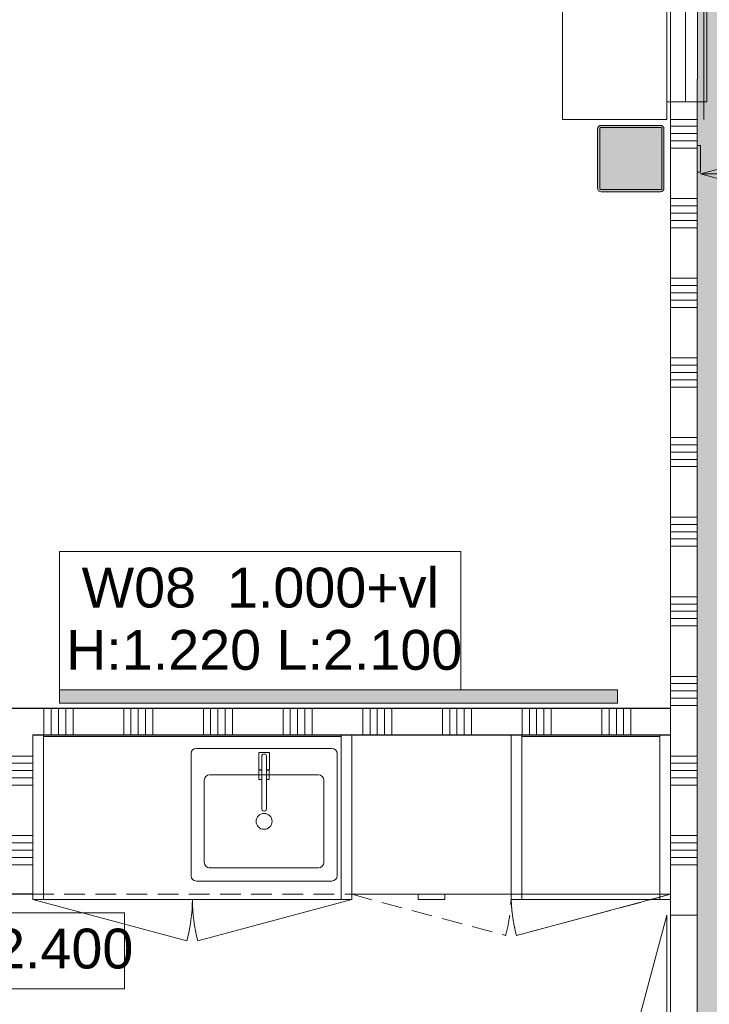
# Model space of a CAD drawing. Header units: millimetres. Extents: x -409 to 257590, y -7786 to 67330.
# Tile 97 of 210: x 6400 to 8996, y 37874 to 41584. Entities that reach past the tile are written whole.
import ezdxf

# ---------------------------------------------------------------- set-up
doc = ezdxf.new("R2010")
doc.units = ezdxf.units.MM
doc.header["$MEASUREMENT"] = 0
doc.linetypes.add('B0103', pattern=[8750, 2500, -1250, 2500, -1250, 0, -1250])
doc.linetypes.add('B0702', pattern=[117.37, 78.119999, -39.250001])
for name, color, linetype in [('42 Binnenwandafw', 7, 'Continuous'), ('42 Binnenwandafw Doorsnede-arcering', 7, 'Continuous'), ('72 VI kastenwanden', 7, 'Continuous'), ('Info Wandafwerking aanduiding', 7, 'Continuous'), ('Info Wandafwerking aanduiding Doorsnede-arcering', 7, 'Continuous'), ('New_22 NC Binnenwanden', 7, 'Continuous'), ('New_22 NC Binnenwanden Deuren', 7, 'Continuous'), ('New_22 NC Binnenwanden Doorsnede-arcering', 7, 'Continuous'), ('New_22 NC Binnenwanden Ramen', 7, 'Continuous'), ('New_72 VI kastenwanden', 7, 'Continuous'), ('New_Z Ruimtefuncties Zone omranding', 7, 'Continuous'), ('S-COLS-____-OTLN.RVT S', 7, 'Continuous'), ('S-COLS-____-OTLN.RVT S 2D arcering', 7, 'Continuous')]:
    doc.layers.add(name, color=color, linetype=linetype)
doc.styles.add('GENERATED_STYLE_1', font='txt')

# ---------------------------------------------------------------- blocks, each defined once
blk = doc.blocks.new('*X157')
at = {"layer": 'New_22 NC Binnenwanden Doorsnede-arcering', "color": 254, "linetype": 'Continuous', "lineweight": 0, "true_color": 0xe9ebeb}
for p, q in [((8850, 41182.3), (8916, 41182.3)), ((8916, 41182.3), (8950, 41182.3)), ((8850, 41154.9), (8916, 41154.9)), ((8916, 41154.9), (8950, 41154.9)), ((8850, 41127.4), (8916, 41127.4)), ((8916, 41127.4), (8950, 41127.4)), ((8850, 41100), (8916, 41100)), ((8916, 41100), (8950, 41100)), ((8850, 40909.7), (8916, 40909.7)), ((8916, 40909.7), (8950, 40909.7)), ((8850, 40882.3), (8916, 40882.3)), ((8850, 40854.9), (8916, 40854.9)), ((8916, 40882.3), (8950, 40882.3)), ((8916, 40854.9), (8950, 40854.9)), ((8850, 40827.4), (8916, 40827.4)), ((8916, 40827.4), (8950, 40827.4)), ((8850, 40800), (8916, 40800)), ((8916, 40800), (8950, 40800)), ((8850, 40609.7), (8916, 40609.7)), ((8916, 40609.7), (8950, 40609.7)), ((8850, 40582.3), (8916, 40582.3)), ((8850, 40554.9), (8916, 40554.9)), ((8916, 40582.3), (8950, 40582.3)), ((8916, 40554.9), (8950, 40554.9)), ((8850, 40527.4), (8916, 40527.4)), ((8916, 40527.4), (8950, 40527.4)), ((8850, 40500), (8916, 40500)), ((8916, 40500), (8950, 40500)), ((8850, 40309.7), (8916, 40309.7)), ((8916, 40309.7), (8950, 40309.7)), ((8850, 40282.3), (8916, 40282.3)), ((8850, 40254.9), (8916, 40254.9)), ((8916, 40282.3), (8950, 40282.3)), ((8916, 40254.9), (8950, 40254.9)), ((8850, 40227.4), (8916, 40227.4)), ((8916, 40227.4), (8950, 40227.4)), ((8850, 40200), (8916, 40200)), ((8916, 40200), (8950, 40200)), ((8850, 40009.7), (8916, 40009.7)), ((8916, 40009.7), (8950, 40009.7)), ((8850, 39982.3), (8916, 39982.3)), ((8916, 39982.3), (8950, 39982.3)), ((8850, 39954.9), (8916, 39954.9)), ((8850, 39927.4), (8916, 39927.4)), ((8916, 39954.9), (8950, 39954.9)), ((8916, 39927.4), (8950, 39927.4)), ((8850, 39900), (8916, 39900)), ((8916, 39900), (8950, 39900)), ((8850, 39709.7), (8916, 39709.7)), ((8916, 39709.7), (8950, 39709.7)), ((8850, 39682.3), (8916, 39682.3)), ((8916, 39682.3), (8950, 39682.3)), ((8850, 39654.9), (8916, 39654.9)), ((8850, 39627.4), (8916, 39627.4)), ((8916, 39654.9), (8950, 39654.9)), ((8916, 39627.4), (8950, 39627.4)), ((8850, 39600), (8916, 39600)), ((8916, 39600), (8950, 39600)), ((8850, 39409.7), (8916, 39409.7)), ((8916, 39409.7), (8950, 39409.7)), ((8850, 39382.3), (8916, 39382.3)), ((8916, 39382.3), (8950, 39382.3)), ((8850, 39354.9), (8916, 39354.9)), ((8850, 39327.4), (8916, 39327.4)), ((8916, 39354.9), (8950, 39354.9)), ((8916, 39327.4), (8950, 39327.4)), ((8850, 39300), (8916, 39300)), ((8916, 39300), (8950, 39300)), ((8850, 39109.7), (8916, 39109.7)), ((8916, 39109.7), (8950, 39109.7)), ((8850, 39082.3), (8916, 39082.3)), ((8916, 39082.3), (8950, 39082.3)), ((8850, 39054.9), (8916, 39054.9)), ((8916, 39054.9), (8950, 39054.9)), ((8850, 39027.4), (8916, 39027.4)), ((8850, 39000), (8916, 39000)), ((8916, 39027.4), (8950, 39027.4)), ((8916, 39000), (8950, 39000)), ((8850, 38809.7), (8916, 38809.7)), ((8916, 38809.7), (8950, 38809.7)), ((8850, 38782.3), (8916, 38782.3)), ((8916, 38782.3), (8950, 38782.3)), ((8850, 38754.9), (8916, 38754.9)), ((8916, 38754.9), (8950, 38754.9)), ((8850, 38727.4), (8916, 38727.4)), ((8850, 38700), (8916, 38700)), ((8916, 38727.4), (8950, 38727.4)), ((8916, 38700), (8950, 38700)), ((8850, 38509.7), (8916, 38509.7)), ((8916, 38509.7), (8950, 38509.7)), ((8850, 38482.3), (8916, 38482.3)), ((8916, 38482.3), (8950, 38482.3)), ((8850, 38454.9), (8916, 38454.9)), ((8916, 38454.9), (8950, 38454.9)), ((8850, 38427.4), (8916, 38427.4)), ((8850, 38400), (8916, 38400)), ((8916, 38427.4), (8950, 38427.4)), ((8916, 38400), (8950, 38400)), ((8850, 38209.7), (8916, 38209.7)), ((8916, 38209.7), (8950, 38209.7))]:
    blk.add_line(p, q, dxfattribs=at)
blk = doc.blocks.new('#Pui inbouwgarderobe 01')
at = {"layer": 'New_22 NC Binnenwanden Ramen', "color": 9, "linetype": 'Continuous', "lineweight": 0}
for p, q in [((-1600, 0), (-1600, -392)), ((-1533, 0), (-1600, 0)), ((1533, 0), (-1533, 0)), ((1600, 0), (1533, 0)), ((1600, -392), (1600, 0)), ((-1600, -392), (-1533, -392)), ((-1533, -392), (-1533, -513)), ((-1533, -392), (1533, -392)), ((1533, -513), (1533, -392)), ((1533, -392), (1600, -392)), ((-1533, -513), (-1533, -543)), ((1533, -543), (1533, -513)), ((1533, -531), (-1533, -531)), ((-1533, -543), (-1515, -543)), ((-1515, -543), (1515, -543)), ((1515, -543), (1533, -543))]:
    blk.add_line(p, q, dxfattribs=at)
at = {"layer": 'New_22 NC Binnenwanden Ramen', "color": 1, "linetype": 'Continuous', "lineweight": 0}
for p, q in [((1533, -462), (-1533, -462)), ((-1533, -513), (-1533, -543)), ((-1533, -543), (-1533, -513)), ((-1533, -513), (-1533, -543)), ((-1533, -543), (-1533, -513)), ((-1533, -513), (-1533, -543)), ((-1533, -543), (-1533, -513)), ((1533, -543), (1533, -513)), ((1533, -513), (1533, -543)), ((1533, -543), (1533, -513)), ((-1533, -543), (-1515, -543)), ((-1515, -543), (-1533, -543)), ((1515, -543), (1533, -543)), ((1533, -543), (1515, -543))]:
    blk.add_line(p, q, dxfattribs=at)
blk = doc.blocks.new('Rnx verticaal 22')
at = {"layer": 'New_22 NC Binnenwanden Ramen', "color": 1, "linetype": 'Continuous', "lineweight": 0}
for p, q in [((-1600, 0), (-1533, 0)), ((-1533, 0), (-1533, -139)), ((-1533, 0), (1533, 0)), ((1533, -139), (1533, 0)), ((1533, 0), (1600, 0)), ((-1533, -139), (-1600, -139)), ((1533, -139), (-1533, -139)), ((1600, -139), (1533, -139))]:
    blk.add_line(p, q, dxfattribs=at)
at = {"layer": 'New_22 NC Binnenwanden Ramen', "color": 7, "linetype": 'Continuous', "lineweight": 0}
for p, q in [((-1600, -25), (-1600, -125)), ((-1600, -25), (-1600, -125)), ((1600, -25), (1600, -125)), ((1600, -25), (1600, -125))]:
    blk.add_line(p, q, dxfattribs=at)
blk = doc.blocks.new('D1 22_7')
at = {"layer": 'New_22 NC Binnenwanden Deuren', "color": 1, "linetype": 'Continuous', "lineweight": 0}
for q in [(-481.8, 267.6), (-517, 0)]:
    blk.add_line((517, 0), q, dxfattribs=at)
at = {"layer": 'New_22 NC Binnenwanden Deuren', "color": 7, "linetype": 'Continuous', "lineweight": 0}
for p, q in [((-517, -114), (-517, -14)), ((-517, -114), (-517, -14)), ((517, -114), (517, -14)), ((517, -114), (517, -14))]:
    blk.add_line(p, q, dxfattribs=at)
at = {"layer": 'New_22 NC Binnenwanden Deuren', "color": 1, "linetype": 'Continuous', "lineweight": 0}
blk.add_arc((517, 0), 1034, 165, 180, dxfattribs=at)
blk = doc.blocks.new('Wall_25_2', base_point=(8950, 50550))
at = {"layer": 'New_22 NC Binnenwanden', "color": 8, "linetype": 'Continuous', "lineweight": 0, "true_color": 0x778488}
blk.add_line((8950, 38209.4), (8850, 38209.4), dxfattribs=at)
at = {"layer": 'New_22 NC Binnenwanden', "color": 8, "linetype": 'Continuous', "lineweight": 0, "true_color": 0x778488, "flags": 128}
for points in [[(8850, 41207.8), (8850, 38209.4)], [(8950, 41110), (8950, 41207.8)], [(8950, 38209.4), (8950, 41010)]]:
    blk.add_lwpolyline(points, dxfattribs=at)
at = {"layer": 'New_22 NC Binnenwanden', "color": 8, "lineweight": 0, "true_color": 0x778488}
blk.add_blockref('*X157', (0, 0), dxfattribs=at)
at = {"layer": 'New_22 NC Binnenwanden Deuren', "color": 1, "linetype": 'Continuous', "lineweight": 0, "zscale": 1000, "rotation": 90}
blk.add_blockref('D1 22_7', (8836, 37692.4), dxfattribs=at)
at = {"layer": 'New_22 NC Binnenwanden Ramen', "color": 1, "linetype": 'Continuous', "lineweight": 0, "xscale": -1.00000000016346, "zscale": 1000, "rotation": 90}
blk.add_blockref('#Pui inbouwgarderobe 01', (8444, 42807.8), dxfattribs=at)
at = {"layer": 'New_22 NC Binnenwanden Ramen', "color": 1, "linetype": 'Continuous', "lineweight": 0, "zscale": 1000, "rotation": 270}
blk.add_blockref('Rnx verticaal 22', (8975, 42807.8), dxfattribs=at)
blk = doc.blocks.new('*X250')
at = {"layer": 'New_22 NC Binnenwanden Doorsnede-arcering', "color": 254, "linetype": 'Continuous', "lineweight": 0, "true_color": 0xe9ebeb}
for p, q in [((10854.9, 41110), (10854.9, 41013.4)), ((10882.3, 41110), (10882.3, 41013.4)), ((10909.7, 41110), (10909.7, 41013.4)), ((10854.9, 41013.4), (10854.9, 41010)), ((10882.3, 41013.4), (10882.3, 41010)), ((10909.7, 41013.4), (10909.7, 41010))]:
    blk.add_line(p, q, dxfattribs=at)
blk = doc.blocks.new('D2 22_4')
at = {"layer": 'New_22 NC Binnenwanden Deuren', "color": 1, "linetype": 'Continuous', "lineweight": 0}
for p, q in [((-945, 0), (-32.2, 244.6)), ((945, 0), (32.2, 244.6)), ((-945, 0), (0, 0)), ((945, 0), (0, 0))]:
    blk.add_line(p, q, dxfattribs=at)
at = {"layer": 'New_22 NC Binnenwanden Deuren', "color": 1, "linetype": 'B0103', "lineweight": 0}
for p, q in [((-945, 0), (-32.2, -244.6)), ((-945, 0), (0, 0)), ((945, 0), (0, 0)), ((945, 0), (32.2, -244.6))]:
    blk.add_line(p, q, dxfattribs=at)
at = {"layer": 'New_22 NC Binnenwanden Deuren', "color": 7, "linetype": 'Continuous', "lineweight": 0}
for p, q in [((-945, -7), (-945, -107)), ((-945, -7), (-945, -107)), ((945, -7), (945, -107)), ((945, -7), (945, -107))]:
    blk.add_line(p, q, dxfattribs=at)
at = {"layer": 'New_22 NC Binnenwanden Deuren', "color": 1, "linetype": 'Continuous', "lineweight": 0}
for centre, start, end in [((-945, 0), 0, 15), ((945, 0), 165, 180), ((-945, 0), 345, 0), ((945, 0), 180, 195)]:
    blk.add_arc(centre, 945, start, end, dxfattribs=at)
blk = doc.blocks.new('Wall_37_2', base_point=(11010, 41060))
at = {"layer": 'New_22 NC Binnenwanden', "color": 8, "linetype": 'Continuous', "lineweight": 0, "true_color": 0x778488}
for p, q in [((8962.5, 41010), (8962.5, 41110)), ((10852.5, 41010), (10852.5, 41110))]:
    blk.add_line(p, q, dxfattribs=at)
at = {"layer": 'New_22 NC Binnenwanden', "color": 8, "linetype": 'Continuous', "lineweight": 0, "true_color": 0x778488, "flags": 128}
for points in [[(8962.5, 41110), (8950, 41110)], [(10910, 41110), (10852.5, 41110)], [(10910, 41010), (10910, 41110)], [(8950, 41010), (8962.5, 41010)], [(10852.5, 41010), (10910, 41010)]]:
    blk.add_lwpolyline(points, dxfattribs=at)
at = {"layer": 'New_22 NC Binnenwanden', "color": 8, "lineweight": 0, "true_color": 0x778488}
blk.add_blockref('*X250', (0, 0), dxfattribs=at)
at = {"layer": 'New_22 NC Binnenwanden Deuren', "color": 1, "linetype": 'Continuous', "lineweight": 0, "xscale": -1, "zscale": 1000, "rotation": 180}
blk.add_blockref('D2 22_4', (9907.5, 41003), dxfattribs=at)
blk = doc.blocks.new('*X700')
at = {"layer": 'New_22 NC Binnenwanden Doorsnede-arcering', "color": 254, "linetype": 'Continuous', "lineweight": 0, "true_color": 0xe9ebeb}
for p, q in [((6350, 38809.7), (6419.4, 38809.7)), ((6419.4, 38809.7), (6450, 38809.7)), ((6350, 38782.3), (6419.4, 38782.3)), ((6419.4, 38782.3), (6450, 38782.3)), ((6350, 38754.9), (6419.4, 38754.9)), ((6419.4, 38754.9), (6450, 38754.9)), ((6350, 38727.4), (6419.4, 38727.4)), ((6350, 38700), (6419.4, 38700)), ((6419.4, 38727.4), (6450, 38727.4)), ((6419.4, 38700), (6450, 38700)), ((6350, 38509.7), (6419.4, 38509.7)), ((6419.4, 38509.7), (6450, 38509.7)), ((6350, 38482.3), (6419.4, 38482.3)), ((6419.4, 38482.3), (6450, 38482.3)), ((6350, 38454.9), (6419.4, 38454.9)), ((6419.4, 38454.9), (6450, 38454.9)), ((6350, 38427.4), (6419.4, 38427.4)), ((6350, 38400), (6419.4, 38400)), ((6419.4, 38427.4), (6450, 38427.4)), ((6419.4, 38400), (6450, 38400))]:
    blk.add_line(p, q, dxfattribs=at)
blk = doc.blocks.new('Wall_150_2', base_point=(6350, 38390))
at = {"layer": 'New_22 NC Binnenwanden', "color": 8, "linetype": 'Continuous', "lineweight": 0, "true_color": 0x778488, "flags": 128}
for points in [[(6350, 38990), (6350, 38390)], [(6350, 38990), (6450, 38990)], [(6450, 38290), (6450, 38890)], [(6450, 38290), (6350, 38290)]]:
    blk.add_lwpolyline(points, dxfattribs=at)
at = {"layer": 'New_22 NC Binnenwanden', "color": 8, "lineweight": 0, "true_color": 0x778488}
blk.add_blockref('*X700', (0, 0), dxfattribs=at)
blk = doc.blocks.new('*X705')
at = {"layer": 'New_22 NC Binnenwanden Doorsnede-arcering', "color": 254, "linetype": 'Continuous', "lineweight": 0, "true_color": 0xe9ebeb}
for p, q in [((6491.4, 38889.9), (6491.4, 38989.9)), ((6518.8, 38889.9), (6518.8, 38989.9)), ((6546.2, 38889.9), (6546.2, 38989.9)), ((6573.7, 38889.9), (6573.7, 38989.9)), ((6601.1, 38889.9), (6601.1, 38989.9)), ((6791.4, 38889.9), (6791.4, 38989.9)), ((6818.8, 38889.9), (6818.8, 38989.9)), ((6846.2, 38889.9), (6846.2, 38989.9)), ((6873.7, 38889.9), (6873.7, 38989.9)), ((6901.1, 38889.9), (6901.1, 38989.9)), ((7091.4, 38889.9), (7091.4, 38989.9)), ((7118.8, 38889.9), (7118.8, 38989.9)), ((7146.2, 38889.9), (7146.2, 38989.9)), ((7173.7, 38889.9), (7173.7, 38989.9)), ((7201.1, 38889.9), (7201.1, 38989.9)), ((7391.4, 38889.9), (7391.4, 38989.9)), ((7418.8, 38889.9), (7418.8, 38989.9)), ((7446.2, 38889.9), (7446.2, 38989.9)), ((7473.7, 38889.9), (7473.7, 38989.9)), ((7501.1, 38889.9), (7501.1, 38989.9)), ((7691.4, 38889.9), (7691.4, 38989.9)), ((7718.8, 38889.9), (7718.8, 38989.9)), ((7746.2, 38889.9), (7746.2, 38989.9)), ((7773.7, 38889.9), (7773.7, 38989.9)), ((7801.1, 38889.9), (7801.1, 38989.9)), ((7991.4, 38889.9), (7991.4, 38989.9)), ((8018.8, 38889.9), (8018.8, 38989.9)), ((8046.2, 38889.9), (8046.2, 38989.9)), ((8073.7, 38889.9), (8073.7, 38989.9)), ((8101.1, 38889.9), (8101.1, 38989.9)), ((8291.4, 38889.9), (8291.4, 38989.9)), ((8318.8, 38889.9), (8318.8, 38989.9)), ((8346.2, 38889.9), (8346.2, 38989.9)), ((8373.7, 38889.9), (8373.7, 38989.9)), ((8401.1, 38889.9), (8401.1, 38989.9)), ((8591.4, 38889.9), (8591.4, 38989.9)), ((8618.8, 38889.9), (8618.8, 38989.9)), ((8646.2, 38889.9), (8646.2, 38989.9)), ((8673.7, 38889.9), (8673.7, 38989.9)), ((8701.1, 38889.9), (8701.1, 38989.9))]:
    blk.add_line(p, q, dxfattribs=at)
blk = doc.blocks.new('Wall_151_2', base_point=(8850, 38889.9))
at = {"layer": 'New_22 NC Binnenwanden', "color": 8, "linetype": 'Continuous', "lineweight": 0, "true_color": 0x778488, "flags": 128}
for points in [[(8850, 38989.9), (6450, 38990)], [(8850, 38989.9), (8850, 38889.9)], [(6450, 38890), (8850, 38889.9)]]:
    blk.add_lwpolyline(points, dxfattribs=at)
at = {"layer": 'New_22 NC Binnenwanden', "color": 8, "lineweight": 0, "true_color": 0x778488}
blk.add_blockref('*X705', (0, 0), dxfattribs=at)
blk = doc.blocks.new('Kast basis 2D 22')
at = {"layer": 'New_72 VI kastenwanden', "color": 1, "linetype": 'Continuous', "lineweight": 0}
for p, q in [((0, 620), (1200, 620)), ((0, 0), (0, 620)), ((1200, 0), (1200, 620)), ((1125, 570), (615, 570)), ((595, 550), (595, 90)), ((890, 554), (850, 554)), ((850, 554), (850, 489)), ((861, 540), (861, 342.1)), ((861, 489), (861, 540)), ((879, 342.2), (879, 540)), ((879, 540), (879, 489)), ((890, 489), (890, 554)), ((1145, 90), (1145, 550)), ((850, 489), (861, 489)), ((861, 488), (850.3, 488)), ((850.3, 488), (850.3, 453)), ((861, 453), (861, 488)), ((879, 489), (890, 489)), ((889.7, 488), (879, 488)), ((879, 488), (879, 453)), ((889.7, 453), (889.7, 488)), ((645, 450), (645, 140)), ((1075, 470), (665, 470)), ((850.3, 453), (861, 453)), ((879, 453), (889.7, 453)), ((1095, 140), (1095, 450)), ((665, 120), (1075, 120)), ((615, 70), (1125, 70)), ((0, 0), (1200, 0)), ((0, 0), (579.6, -155.3)), ((1200, 0), (620.4, -155.3))]:
    blk.add_line(p, q, dxfattribs=at)
blk.add_circle((870, 295), 30, dxfattribs=at)
for centre, radius, start, end in [((615, 550), 20, 90, 180), ((1125, 550), 20, 0, 90), ((870, 540), 9, 0, 180), ((870, 540), 9, 0, 180), ((665, 450), 20, 90, 180), ((1075, 450), 20, 0, 90), ((870, 342.1), 9, 180.1472, 0.1472), ((665, 140), 20, 180, 270), ((1075, 140), 20, 270, 0), ((615, 90), 20, 180, 270), ((1125, 90), 20, 270, 0), ((0, 0), 600, 345, 0), ((1200, 0), 600, 180, 195)]:
    blk.add_arc(centre, radius, start, end, dxfattribs=at)
blk.add_point((665, 120), dxfattribs=at)
blk = doc.blocks.new('Kast basis 1D 22')
at = {"layer": 'New_72 VI kastenwanden', "color": 1, "linetype": 'Continuous', "lineweight": 0}
for p, q in [((0, 600), (600, 600)), ((0, 0), (0, 600)), ((600, 0), (600, 600)), ((0, 0), (600, 0)), ((0, 0), (579.6, -155.3))]:
    blk.add_line(p, q, dxfattribs=at)
blk.add_arc((0, 0), 600, 345, 0, dxfattribs=at)
blk = doc.blocks.new('Wall_372_2', base_point=(8950, 28860))
at = {"layer": 'Info Wandafwerking aanduiding Doorsnede-arcering', "linetype": 'Continuous', "lineweight": 0}
blk.add_hatch(color=1, dxfattribs=at).paths.add_polyline_path([(8950, 50450), (8950, 28960), (9050, 28960), (9050, 50450)])
blk = doc.blocks.new('Wall_395_2', base_point=(6549.9, 38988.5))
at = {"layer": '42 Binnenwandafw Doorsnede-arcering', "linetype": 'Continuous', "lineweight": 0, "true_color": 0x934451}
blk.add_hatch(color=15, dxfattribs=at).paths.add_polyline_path([(6549.9, 39008.5), (8650, 39008.5), (8650, 39058.5), (6549.9, 39058.5)])
at = {"layer": '42 Binnenwandafw', "color": 15, "linetype": 'Continuous', "lineweight": 0, "true_color": 0x934451, "flags": 128}
for points in [[(8650, 39058.5), (6549.9, 39058.5)], [(6549.9, 39058.5), (6549.9, 39008.5)], [(8650, 39008.5), (8650, 39058.5)], [(6549.9, 39008.5), (8650, 39008.5)]]:
    blk.add_lwpolyline(points, dxfattribs=at)
blk = doc.blocks.new('Column 336[19]_2', base_point=(0.5, 3))
at = {"layer": 'S-COLS-____-OTLN.RVT S 2D arcering', "linetype": 'Continuous', "lineweight": 0, "true_color": 0x778488}
h = blk.add_hatch(color=8, dxfattribs=at)
h.paths.add_polyline_path([(8575.5, 40948.7), (8576.5, 40943.8), (8579.3, 40939.5), (8583.5, 40936.7), (8588.5, 40935.7), (8812.5, 40935.7), (8817.5, 40936.7), (8821.7, 40939.5), (8824.5, 40943.8), (8825.5, 40948.7), (8825.5, 41172.7), (8824.5, 41177.7), (8821.7, 41181.9), (8817.5, 41184.8), (8812.5, 41185.7), (8588.5, 41185.7), (8583.5, 41184.8), (8579.3, 41181.9), (8576.5, 41177.7), (8575.5, 41172.7)])
h.paths.add_polyline_path([(8812.5, 40943.7), (8588.5, 40943.7), (8586.6, 40944.1), (8585, 40945.2), (8583.9, 40946.8), (8583.5, 40948.7), (8583.5, 41172.7), (8583.9, 41174.7), (8585, 41176.3), (8586.6, 41177.4), (8588.5, 41177.7), (8812.5, 41177.7), (8814.4, 41177.4), (8816.1, 41176.3), (8817.1, 41174.7), (8817.5, 41172.7), (8817.5, 40948.7), (8817.1, 40946.8), (8816.1, 40945.2), (8814.4, 40944.1)], flags=0)
blk.add_hatch(color=8, dxfattribs=at).paths.add_polyline_path([(8812.5, 41177.7), (8588.5, 41177.7), (8586.6, 41177.4), (8585, 41176.3), (8583.9, 41174.7), (8583.5, 41172.7), (8583.5, 40948.7), (8583.9, 40946.8), (8585, 40945.2), (8586.6, 40944.1), (8588.5, 40943.7), (8812.5, 40943.7), (8814.4, 40944.1), (8816.1, 40945.2), (8817.1, 40946.8), (8817.5, 40948.7), (8817.5, 41172.7), (8817.1, 41174.7), (8816.1, 41176.3), (8814.4, 41177.4)])
at = {"layer": 'S-COLS-____-OTLN.RVT S', "color": 1, "linetype": 'Continuous', "lineweight": 0}
for p, q in [((8579.3, 41181.9), (8576.5, 41177.7)), ((8583.5, 41184.8), (8579.3, 41181.9)), ((8588.5, 41185.7), (8583.5, 41184.8)), ((8812.5, 41185.7), (8588.5, 41185.7)), ((8817.5, 41184.8), (8812.5, 41185.7)), ((8821.7, 41181.9), (8817.5, 41184.8)), ((8824.5, 41177.7), (8821.7, 41181.9)), ((8576.5, 41177.7), (8575.5, 41172.7)), ((8575.5, 41172.7), (8575.5, 40948.7)), ((8583.5, 41172.7), (8583.9, 41174.7)), ((8583.5, 40948.7), (8583.5, 41172.7)), ((8583.9, 41174.7), (8585, 41176.3)), ((8585, 41176.3), (8586.6, 41177.4)), ((8586.6, 41177.4), (8588.5, 41177.7)), ((8588.5, 41177.7), (8812.5, 41177.7)), ((8812.5, 41177.7), (8814.4, 41177.4)), ((8814.4, 41177.4), (8816.1, 41176.3)), ((8816.1, 41176.3), (8817.1, 41174.7)), ((8817.1, 41174.7), (8817.5, 41172.7)), ((8817.5, 41172.7), (8817.5, 40948.7)), ((8825.5, 41172.7), (8824.5, 41177.7)), ((8825.5, 40948.7), (8825.5, 41172.7)), ((8575.5, 40948.7), (8576.5, 40943.8)), ((8576.5, 40943.8), (8579.3, 40939.5)), ((8579.3, 40939.5), (8583.5, 40936.7)), ((8583.9, 40946.8), (8583.5, 40948.7)), ((8583.5, 40936.7), (8588.5, 40935.7)), ((8585, 40945.2), (8583.9, 40946.8)), ((8586.6, 40944.1), (8585, 40945.2)), ((8588.5, 40943.7), (8586.6, 40944.1)), ((8812.5, 40943.7), (8588.5, 40943.7)), ((8588.5, 40935.7), (8812.5, 40935.7)), ((8814.4, 40944.1), (8812.5, 40943.7)), ((8812.5, 40935.7), (8817.5, 40936.7)), ((8816.1, 40945.2), (8814.4, 40944.1)), ((8817.1, 40946.8), (8816.1, 40945.2)), ((8817.5, 40948.7), (8817.1, 40946.8)), ((8817.5, 40936.7), (8821.7, 40939.5)), ((8821.7, 40939.5), (8824.5, 40943.8)), ((8824.5, 40943.8), (8825.5, 40948.7))]:
    blk.add_line(p, q, dxfattribs=at)
blk = doc.blocks.new('Kast wand 2D 22_2')
at = {"layer": 'New_72 VI kastenwanden', "color": 1, "linetype": 'B0702', "lineweight": 0}
for p, q in [((1200, 600), (0, 600)), ((0, 600), (0, 0)), ((1200, 0), (1200, 600)), ((0, 0), (1200, 0))]:
    blk.add_line(p, q, dxfattribs=at)
blk = doc.blocks.new('#72 ladekast 4L')
at = {"layer": 'New_72 VI kastenwanden', "color": 9, "linetype": 'Continuous', "lineweight": 0}
for p, q in [((20, 620), (0, 620)), ((0, 620), (0, 40)), ((580, 620), (20, 620)), ((600, 620), (580, 620)), ((600, 40), (600, 620)), ((0, 40), (0, 20)), ((600, 20), (600, 40)), ((0, 20), (600, 20)), ((350, 20), (250, 20)), ((250, 20), (250, 0)), ((250, 0), (350, 0)), ((350, 0), (350, 20))]:
    blk.add_line(p, q, dxfattribs=at)
blk = doc.blocks.new('Kast wand 1D 22')
at = {"layer": 'New_72 VI kastenwanden', "color": 1, "linetype": 'B0702', "lineweight": 0}
for p, q in [((600, 600), (0, 600)), ((0, 600), (0, 0)), ((600, 0), (600, 600)), ((0, 0), (600, 0))]:
    blk.add_line(p, q, dxfattribs=at)
blk = doc.blocks.new('Kast wand 1D 22_2')
at = {"layer": 'New_72 VI kastenwanden', "color": 1, "linetype": 'B0702', "lineweight": 0}
for p, q in [((600, 600), (0, 600)), ((0, 600), (0, 0)), ((600, 0), (600, 600)), ((0, 0), (600, 0)), ((0, 0), (579.6, -155.3))]:
    blk.add_line(p, q, dxfattribs=at)
blk.add_arc((0, 0), 600, 345, 0, dxfattribs=at)
blk = doc.blocks.new('#72 kadervak')
at = {"layer": 'New_72 VI kastenwanden', "color": 7, "linetype": 'Continuous', "lineweight": 0}
for p, q in [((600, 620), (0, 620)), ((0, 620), (0, 0)), ((600, 620), (0, 620)), ((0, 620), (0, 0)), ((40, 620), (0, 620)), ((0, 620), (0, 0)), ((40, 0), (40, 620)), ((560, 620), (40, 620)), ((40, 620), (40, 615)), ((40, 615), (560, 615)), ((600, 620), (560, 620)), ((560, 620), (560, 0)), ((560, 615), (560, 620)), ((600, 0), (600, 620)), ((600, 0), (600, 620)), ((600, 0), (600, 620)), ((0, 0), (600, 0)), ((0, 0), (600, 0)), ((0, 0), (40, 0)), ((560, 0), (600, 0))]:
    blk.add_line(p, q, dxfattribs=at)
blk = doc.blocks.new('#72 pantryvak')
at = {"layer": '72 VI kastenwanden', "color": 1, "linetype": 'Continuous', "lineweight": 0}
for p, q in [((1200, 620), (0, 620)), ((0, 620), (0, 0)), ((40, 620), (0, 620)), ((0, 620), (0, 0)), ((1160, 620), (40, 620)), ((40, 620), (40, 0)), ((40, 0), (40, 620)), ((1160, 620), (40, 620)), ((40, 620), (40, 615)), ((40, 615), (1160, 615)), ((1160, 0), (1160, 620)), ((1160, 615), (1160, 620)), ((1160, 620), (1160, 0)), ((1200, 620), (1160, 620)), ((1200, 0), (1200, 620)), ((1200, 0), (1200, 620)), ((0, 0), (1200, 0)), ((0, 0), (40, 0)), ((40, 0), (1160, 0)), ((1160, 0), (1200, 0))]:
    blk.add_line(p, q, dxfattribs=at)
blk = doc.blocks.new('Kast wand 2D 22')
at = {"layer": 'New_72 VI kastenwanden', "color": 1, "linetype": 'B0702', "lineweight": 0}
for p, q in [((1200, 600), (0, 600)), ((0, 600), (0, 0)), ((1200, 0), (1200, 600)), ((0, 0), (1200, 0)), ((0, 0), (579.6, -155.3)), ((1200, 0), (620.4, -155.3))]:
    blk.add_line(p, q, dxfattribs=at)
for centre, start, end in [((0, 0), 345, 0), ((1200, 0), 180, 195)]:
    blk.add_arc(centre, 600, start, end, dxfattribs=at)

msp = doc.modelspace()

# ---------------------------------------------------------------- linework, layer by layer
at = {"layer": 'Info Wandafwerking aanduiding', "color": 9, "linetype": 'Continuous', "lineweight": 0, "flags": 128}
for points in [[(6549.9, 39579.9), (8060.5, 39579.9), (8060.5, 39058.5), (6549.9, 39058.5)], [(3850, 38218.5), (6795.1, 38218.5), (6795.1, 37932.8), (3850, 37932.8)]]:
    msp.add_lwpolyline(points, close=True, dxfattribs=at)
at = {"layer": 'New_Z Ruimtefuncties Zone omranding', "color": 41, "linetype": 'Continuous', "lineweight": 0, "true_color": 0xffeeaa, "flags": 128}
msp.add_lwpolyline([(8951.4, 50550), (8951.3, 41360.4), (8950, 41360.4), (8950, 28860)], dxfattribs=at)
at = {"layer": 'New_Z Ruimtefuncties Zone omranding', "color": 231, "linetype": 'Continuous', "lineweight": 0, "true_color": 0xf9acba, "flags": 128}
for points in [[(0, 45807.8), (0, 41108.3), (3950, 41108.3), (3950, 38388.5), (6350, 38388.5), (6350, 38988.5), (8850, 38988.5), (8850, 41185), (8850, 45835), (8575, 45835), (8575, 45807.8), (6254, 45807.8)], [(0, 36285), (0, 36285), (0, 34709.7), (0, 34709.7), (0, 32509.4), (8850, 32509.4), (8850, 33209.4), (8850, 36284.8), (8850, 36284.8), (8850, 38888.5), (6450, 38888.5), (6450, 38288.5), (3850, 38288.5), (3850, 38890), (0, 38890), (0, 38843.5)]]:
    msp.add_lwpolyline(points, close=True, dxfattribs=at)

# ---------------------------------------------------------------- block references
at = {"layer": '42 Binnenwandafw', "color": 15, "lineweight": 0, "true_color": 0x934451}
msp.add_blockref('Wall_395_2', (6549.9, 38988.5), dxfattribs=at)
at = {"layer": '72 VI kastenwanden', "color": 1, "linetype": 'Continuous', "lineweight": 0, "xscale": -1, "zscale": 1000}
msp.add_blockref('#72 pantryvak', (7650, 38268.5), dxfattribs=at)
at = {"layer": 'Info Wandafwerking aanduiding', "color": 1, "lineweight": 0}
msp.add_blockref('Wall_372_2', (8950, 28860), dxfattribs=at)
at = {"layer": 'New_22 NC Binnenwanden', "color": 8, "lineweight": 0, "true_color": 0x778488}
for name, p in [('Wall_25_2', (8950, 50550)), ('Wall_37_2', (11010, 41060)), ('Wall_150_2', (6350, 38390)), ('Wall_151_2', (8850, 38889.9))]:
    msp.add_blockref(name, p, dxfattribs=at)
at = {"layer": 'New_72 VI kastenwanden', "color": 1, "linetype": 'Continuous', "lineweight": 0, "zscale": 1000}
for name, p in [('Kast basis 2D 22', (6450, 38268.5)), ('Kast wand 2D 22_2', (6450, 38288.5)), ('Kast wand 1D 22_2', (7650, 38288.5)), ('Kast wand 2D 22', (7650, 38288.5)), ('#72 kadervak', (8250, 38268.5))]:
    msp.add_blockref(name, p, dxfattribs=at)
at = {"layer": 'New_72 VI kastenwanden', "color": 253, "linetype": 'Continuous', "lineweight": 0, "true_color": 0x99a3a6, "zscale": 1000}
msp.add_blockref('#72 ladekast 4L', (7650, 38268.5), dxfattribs=at)
at = {"layer": 'New_72 VI kastenwanden', "color": 1, "linetype": 'Continuous', "lineweight": 0, "xscale": -1, "zscale": 1000}
for name in ['Kast basis 1D 22', 'Kast wand 1D 22']:
    msp.add_blockref(name, (8850, 38288.5), dxfattribs=at)
at = {"layer": 'S-COLS-____-OTLN.RVT S', "color": 1, "linetype": 'Continuous', "lineweight": 0}
msp.add_blockref('Column 336[19]_2', (0.5, 3), dxfattribs=at)

# ---------------------------------------------------------------- texts
at = {"layer": 'Info Wandafwerking aanduiding', "color": 2, "linetype": 'Continuous', "lineweight": 0, "insert": (6574.9, 39132.5), "char_height": 150, "attachment_point": 7, "line_spacing_factor": 0.938049, "style": 'GENERATED_STYLE_1'}
msp.add_mtext('\\A1;{\\pql;\\fArial|b0|i0|c0|p38; W08 \\fArial|b0|i0|c0|p38; \\fArial|b0|i0|c0|p38;1.000\\fArial|b0|i0|c0|p38;+vl\\P\\pql;\\fArial|b0|i0|c0|p38;H:\\fArial|b0|i0|c0|p38;1.220\\fArial|b0|i0|c0|p38; L:\\fArial|b0|i0|c0|p38;2.100}', dxfattribs=at)
at = {"layer": 'Info Wandafwerking aanduiding', "color": 2, "linetype": 'Continuous', "lineweight": 0, "insert": (3875, 38159.2), "char_height": 150, "attachment_point": 1, "style": 'GENERATED_STYLE_1'}
msp.add_mtext('\\A1;{\\pql;\\fArial|b0|i0|c0|p38; W08 \\fArial|b0|i0|c0|p38; \\fArial|b0|i0|c0|p38;1.000\\fArial|b0|i0|c0|p38;+vl H:\\fArial|b0|i0|c0|p38;1.220\\fArial|b0|i0|c0|p38; L:\\fArial|b0|i0|c0|p38;2.400}', dxfattribs=at)

doc.saveas('drawing.dxf')
